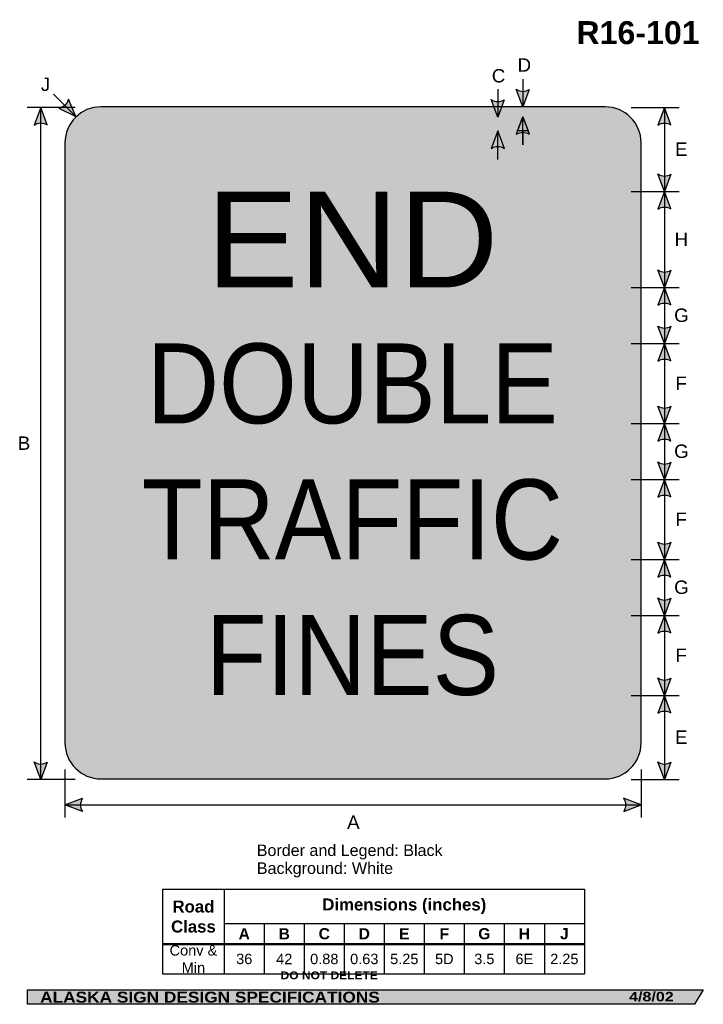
# Model space of a CAD drawing. Header units: feet. Extents: x 3.2 to 45.9, y 0.2 to 61.7.
import ezdxf
from ezdxf.enums import TextEntityAlignment as Align

# ---------------------------------------------------------------- set-up
doc = ezdxf.new("R2010")
doc.units = ezdxf.units.FT
doc.header["$MEASUREMENT"] = 0
doc.layers.add('Sign', color=7, linetype='Continuous')
doc.styles.add('ARIAL', font='arial.ttf')
doc.styles.add('ARIAL B', font='arialbd.ttf')
doc.styles.add('ARIAL BLACK B', font='ariblk.ttf')
doc.styles.add('ARIAL BLACK BI', font='ariblk.ttf')
doc.styles.add('FHWA SERIES D2000EX', font='txt')
doc.styles.add('FHWA SERIES E2000EX', font='txt')

# ---------------------------------------------------------------- blocks, each defined once
blk = doc.blocks.new('*T3')
at = {"color": 0, "linetype": 'ByBlock', "lineweight": -2, "transparency": 16777216}
for p, q in [((0, 0), (26.34780002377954, 0)), ((0, 0), (0, -5.300183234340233)), ((3.847800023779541, 0), (3.847800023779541, -5.300183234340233)), ((26.34780002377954, 0), (26.34780002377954, -5.300183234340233)), ((3.847800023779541, -2.145579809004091), (26.34780002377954, -2.145579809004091)), ((6.347800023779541, -2.145579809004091), (6.347800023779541, -5.300183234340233)), ((8.847800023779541, -2.145579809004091), (8.847800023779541, -5.300183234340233)), ((11.34780002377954, -2.145579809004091), (11.34780002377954, -5.300183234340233)), ((13.84780002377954, -2.145579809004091), (13.84780002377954, -5.300183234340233)), ((16.34780002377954, -2.145579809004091), (16.34780002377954, -5.300183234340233)), ((18.84780002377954, -2.145579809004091), (18.84780002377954, -5.300183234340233)), ((21.34780002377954, -2.145579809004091), (21.34780002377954, -5.300183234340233)), ((23.84780002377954, -2.145579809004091), (23.84780002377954, -5.300183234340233)), ((0, -3.435765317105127), (26.34780002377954, -3.435765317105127)), ((0, -5.300183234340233), (26.34780002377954, -5.300183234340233))]:
    blk.add_line(p, q, dxfattribs=at)
at = {"color": 18, "transparency": 16777216, "attachment_point": 5}
for s, insert, char_height, width, style in [('Road Class', (1.92390001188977, -1.717882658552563), 0.75, 3.727800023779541, 'ARIAL B'), ('Dimensions (inches)', (15.09780002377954, -1.072789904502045), 0.75, 22.38, 'ARIAL B'), ('A', (5.097800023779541, -2.790672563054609), 0.7, 2.379999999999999, 'ARIAL B'), ('B', (7.597800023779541, -2.790672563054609), 0.7, 2.379999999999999, 'ARIAL B'), ('C', (10.09780002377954, -2.790672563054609), 0.7, 2.379999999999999, 'ARIAL B'), ('D', (12.59780002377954, -2.790672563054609), 0.7, 2.379999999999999, 'ARIAL B'), ('E', (15.09780002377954, -2.790672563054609), 0.7, 2.379999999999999, 'ARIAL B'), ('F', (17.59780002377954, -2.790672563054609), 0.7, 2.379999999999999, 'ARIAL B'), ('G', (20.09780002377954, -2.790672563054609), 0.7, 2.379999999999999, 'ARIAL B'), ('H', (22.59780002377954, -2.790672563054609), 0.7, 2.379999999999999, 'ARIAL B'), ('J', (25.09780002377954, -2.790672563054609), 0.7, 2.379999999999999, 'ARIAL B'), ('Conv & Min', (1.92390001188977, -4.367974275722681), 0.65, 3.727800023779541, 'ARIAL'), ('36', (5.097800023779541, -4.36797427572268), 0.65, 2.379999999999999, 'ARIAL'), ('42', (7.597800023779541, -4.36797427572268), 0.65, 2.379999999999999, 'ARIAL'), ('0.88', (10.09780002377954, -4.36797427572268), 0.65, 2.379999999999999, 'ARIAL'), ('0.63', (12.59780002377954, -4.36797427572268), 0.65, 2.379999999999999, 'ARIAL'), ('5.25', (15.09780002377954, -4.36797427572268), 0.65, 2.379999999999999, 'ARIAL'), ('5D', (17.59780002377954, -4.36797427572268), 0.65, 2.379999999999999, 'ARIAL'), ('3.5', (20.09780002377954, -4.36797427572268), 0.65, 2.379999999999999, 'ARIAL'), ('6E', (22.59780002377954, -4.36797427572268), 0.65, 2.379999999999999, 'ARIAL'), ('2.25', (25.09780002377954, -4.36797427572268), 0.65, 2.379999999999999, 'ARIAL')]:
    blk.add_mtext(s, dxfattribs=dict(at, insert=insert, char_height=char_height, width=width, style=style))

msp = doc.modelspace()

# ---------------------------------------------------------------- hatches: boundary and pattern name
h = msp.add_hatch(color=256)
h.dxf.hatch_style = 1
edge = h.paths.add_edge_path()
edge.add_line((35.05199394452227, 57.34457596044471), (34.64161634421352, 56.25564389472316))
edge.add_line((34.64161634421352, 56.25564389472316), (34.23407319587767, 57.35379186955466))
edge.add_arc((34.64981608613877, 57.95113869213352), 0.7277811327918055, 235.1627615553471, 303.5461345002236)
h = msp.add_hatch(color=256)
h.dxf.hatch_style = 1
edge = h.paths.add_edge_path()
edge.add_line((5.667487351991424, 56.16677130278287), (6.713735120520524, 55.65731234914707))
edge.add_line((6.713735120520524, 55.65731234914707), (6.255562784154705, 56.73531907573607))
edge.add_arc((5.543098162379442, 56.88384361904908), 0.7277811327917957, 279.84106147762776, 348.22443442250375, ccw=False)
h = msp.add_hatch(color=256)
h.dxf.hatch_style = 1
edge = h.paths.add_edge_path()
edge.add_line((33.48949394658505, 56.69988188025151), (33.0791163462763, 55.61094981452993))
edge.add_line((33.0791163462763, 55.61094981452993), (32.67157319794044, 56.70909778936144))
edge.add_arc((33.08731608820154, 57.3064446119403), 0.7277811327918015, 235.1627615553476, 303.5461345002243)
h = msp.add_hatch(color=256)
h.dxf.hatch_style = 1
edge = h.paths.add_edge_path()
edge.add_line((4.934837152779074, 55.1250451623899), (4.524459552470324, 56.21397722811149))
edge.add_line((4.524459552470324, 56.21397722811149), (4.116916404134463, 55.11582925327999))
edge.add_arc((4.532659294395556, 54.51848243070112), 0.7277811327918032, 56.45386549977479, 124.83723844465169, ccw=False)
h = msp.add_hatch(color=256)
h.dxf.hatch_style = 1
edge = h.paths.add_edge_path()
edge.add_line((43.90220835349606, 55.12113891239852), (43.49183075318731, 56.2100709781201))
edge.add_line((43.49183075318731, 56.2100709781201), (43.08428760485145, 55.11192300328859))
edge.add_arc((43.50003049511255, 54.51457618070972), 0.7277811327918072, 56.4538654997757, 124.83723844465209, ccw=False)
h = msp.add_hatch(color=256)
h.dxf.hatch_style = 1
edge = h.paths.add_edge_path()
edge.add_line((35.05720227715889, 54.54675733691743), (34.64682467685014, 55.63568940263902))
edge.add_line((34.64682467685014, 55.63568940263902), (34.23928152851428, 54.53754142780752))
edge.add_arc((34.65502441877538, 53.94019460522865), 0.7277811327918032, 56.45386549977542, 124.83723844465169, ccw=False)
at = {"true_color": 0xffffff}
h = msp.add_hatch(color=7, dxfattribs=at)
h.dxf.hatch_style = 1
h.paths.add_polyline_path([(34.64682467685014, 55.63568940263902), (34.31652941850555, 54.74569021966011), (34.9822437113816, 54.74565899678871)])
h = msp.add_hatch(color=256)
h.dxf.hatch_style = 1
edge = h.paths.add_edge_path()
edge.add_line((33.49470227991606, 53.65803069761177), (33.08432467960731, 54.74696276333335))
edge.add_line((33.08432467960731, 54.74696276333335), (32.67678153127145, 53.64881478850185))
edge.add_arc((33.09252442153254, 53.05146796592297), 0.727781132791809, 56.45386549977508, 124.83723844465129, ccw=False)
h = msp.add_hatch(color=256)
h.dxf.hatch_style = 1
edge = h.paths.add_edge_path()
edge.add_line((43.90220754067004, 52.04884020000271), (43.49182994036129, 50.95990813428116))
edge.add_line((43.49182994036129, 50.95990813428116), (43.08428679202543, 52.05805610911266))
edge.add_arc((43.50002968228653, 52.65540293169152), 0.7277811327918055, 235.1627615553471, 303.5461345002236)
h = msp.add_hatch(color=256)
h.dxf.hatch_style = 1
edge = h.paths.add_edge_path()
edge.add_line((43.90220754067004, 49.87097606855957), (43.49182994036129, 50.95990813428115))
edge.add_line((43.49182994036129, 50.95990813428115), (43.08428679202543, 49.86176015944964))
edge.add_arc((43.50002968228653, 49.26441333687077), 0.7277811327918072, 56.4538654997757, 124.83723844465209, ccw=False)
h = msp.add_hatch(color=256)
h.dxf.hatch_style = 1
edge = h.paths.add_edge_path()
edge.add_line((43.9022060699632, 46.04932993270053), (43.49182846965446, 44.96039786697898))
edge.add_line((43.49182846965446, 44.96039786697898), (43.08428532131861, 46.05854584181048))
edge.add_arc((43.5000282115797, 46.65589266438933), 0.7277811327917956, 235.1627615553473, 303.5461345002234)
h = msp.add_hatch(color=256)
h.dxf.hatch_style = 1
edge = h.paths.add_edge_path()
edge.add_line((43.90220661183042, 43.87146436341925), (43.49182901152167, 44.96039642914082))
edge.add_line((43.49182901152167, 44.96039642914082), (43.08428586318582, 43.86224845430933))
edge.add_arc((43.50002875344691, 43.26490163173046), 0.7277811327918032, 56.4538654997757, 124.83723844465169, ccw=False)
h = msp.add_hatch(color=256)
h.dxf.hatch_style = 1
edge = h.paths.add_edge_path()
edge.add_line((43.9022060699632, 42.54932850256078), (43.49182846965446, 41.46039643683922))
edge.add_line((43.49182846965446, 41.46039643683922), (43.08428532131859, 42.55854441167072))
edge.add_arc((43.50002821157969, 43.15589123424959), 0.7277811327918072, 235.1627615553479, 303.546134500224)
h = msp.add_hatch(color=256)
h.dxf.hatch_style = 1
edge = h.paths.add_edge_path()
edge.add_line((43.9022060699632, 40.37146437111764), (43.49182846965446, 41.46039643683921))
edge.add_line((43.49182846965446, 41.46039643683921), (43.08428532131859, 40.36224846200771))
edge.add_arc((43.50002821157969, 39.76490163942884), 0.7277811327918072, 56.4538654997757, 124.83723844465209, ccw=False)
h = msp.add_hatch(color=256)
h.dxf.hatch_style = 1
edge = h.paths.add_edge_path()
edge.add_line((43.9022052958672, 37.54932851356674), (43.49182769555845, 36.46039644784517))
edge.add_line((43.49182769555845, 36.46039644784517), (43.08428454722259, 37.55854442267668))
edge.add_arc((43.50002743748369, 38.15589124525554), 0.7277811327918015, 235.1627615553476, 303.5461345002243)
h = msp.add_hatch(color=256)
h.dxf.hatch_style = 1
edge = h.paths.add_edge_path()
edge.add_line((43.9022052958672, 35.37146438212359), (43.49182769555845, 36.46039644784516))
edge.add_line((43.49182769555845, 36.46039644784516), (43.08428454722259, 35.36224847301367))
edge.add_arc((43.50002743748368, 34.7649016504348), 0.7277811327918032, 56.453865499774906, 124.83723844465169, ccw=False)
h = msp.add_hatch(color=256)
h.dxf.hatch_style = 1
edge = h.paths.add_edge_path()
edge.add_line((43.90220475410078, 34.04997956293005), (43.49182715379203, 32.96104749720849))
edge.add_line((43.49182715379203, 32.96104749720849), (43.08428400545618, 34.05919547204))
edge.add_arc((43.5000268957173, 34.65654229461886), 0.7277811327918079, 235.1627615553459, 303.5461345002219)
h = msp.add_hatch(color=256)
h.dxf.hatch_style = 1
edge = h.paths.add_edge_path()
edge.add_line((43.90220475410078, 31.87211543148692), (43.49182715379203, 32.96104749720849))
edge.add_line((43.49182715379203, 32.96104749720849), (43.08428400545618, 31.86289952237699))
edge.add_arc((43.50002689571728, 31.26555269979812), 0.7277811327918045, 56.4538654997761, 124.83723844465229, ccw=False)
h = msp.add_hatch(color=256)
h.dxf.hatch_style = 1
edge = h.paths.add_edge_path()
edge.add_line((43.90220343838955, 29.04965405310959), (43.49182583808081, 27.96072198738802))
edge.add_line((43.49182583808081, 27.96072198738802), (43.08428268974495, 29.05886996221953))
edge.add_arc((43.50002558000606, 29.65621678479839), 0.7277811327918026, 235.162761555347, 303.5461345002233)
h = msp.add_hatch(color=256)
h.dxf.hatch_style = 1
edge = h.paths.add_edge_path()
edge.add_line((43.90220343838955, 26.87178992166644), (43.49182583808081, 27.96072198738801))
edge.add_line((43.49182583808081, 27.96072198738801), (43.08428268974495, 26.86257401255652))
edge.add_arc((43.50002558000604, 26.26522718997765), 0.7277811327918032, 56.453865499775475, 124.83723844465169, ccw=False)
h = msp.add_hatch(color=256)
h.dxf.hatch_style = 1
edge = h.paths.add_edge_path()
edge.add_line((43.90220343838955, 25.55160718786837), (43.49182583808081, 24.46267512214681))
edge.add_line((43.49182583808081, 24.46267512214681), (43.08428268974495, 25.56082309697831))
edge.add_arc((43.50002558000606, 26.15816991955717), 0.7277811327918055, 235.1627615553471, 303.5461345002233)
h = msp.add_hatch(color=256)
h.dxf.hatch_style = 1
edge = h.paths.add_edge_path()
edge.add_line((43.90220343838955, 23.37374305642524), (43.49182583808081, 24.46267512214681))
edge.add_line((43.49182583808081, 24.46267512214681), (43.08428268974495, 23.36452714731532))
edge.add_arc((43.50002558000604, 22.76718032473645), 0.7277811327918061, 56.45386549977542, 124.83723844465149, ccw=False)
h = msp.add_hatch(color=256)
h.dxf.hatch_style = 1
edge = h.paths.add_edge_path()
edge.add_line((43.90220266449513, 20.55290928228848), (43.49182506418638, 19.46397721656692))
edge.add_line((43.49182506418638, 19.46397721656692), (43.08428191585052, 20.56212519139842))
edge.add_arc((43.50002480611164, 21.15947201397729), 0.7277811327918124, 235.1627615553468, 303.5461345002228)
h = msp.add_hatch(color=256)
h.dxf.hatch_style = 1
edge = h.paths.add_edge_path()
edge.add_line((43.90220266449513, 18.37504515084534), (43.49182506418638, 19.46397721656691))
edge.add_line((43.49182506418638, 19.46397721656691), (43.08428191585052, 18.36582924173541))
edge.add_arc((43.50002480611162, 17.76848241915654), 0.7277811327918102, 56.453865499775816, 124.83723844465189, ccw=False)
h = msp.add_hatch(color=256)
h.dxf.hatch_style = 1
edge = h.paths.add_edge_path()
edge.add_line((4.934837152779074, 15.30482791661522), (4.524459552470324, 14.21589585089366))
edge.add_line((4.524459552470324, 14.21589585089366), (4.116916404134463, 15.31404382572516))
edge.add_arc((4.532659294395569, 15.91139064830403), 0.7277811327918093, 235.1627615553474, 303.5461345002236)
h = msp.add_hatch(color=256)
h.dxf.hatch_style = 1
edge = h.paths.add_edge_path()
edge.add_line((43.90220185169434, 15.30290940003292), (43.49182425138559, 14.21397733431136))
edge.add_line((43.49182425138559, 14.21397733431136), (43.08428110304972, 15.31212530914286))
edge.add_arc((43.50002399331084, 15.90947213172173), 0.7277811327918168, 235.162761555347, 303.5461345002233)
h = msp.add_hatch(color=256)
h.dxf.hatch_style = 1
edge = h.paths.add_edge_path()
edge.add_line((7.129314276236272, 12.22374041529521), (6.040792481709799, 12.63520502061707))
edge.add_line((6.040792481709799, 12.63520502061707), (7.13934680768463, 13.04165155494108))
edge.add_arc((7.736278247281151, 12.62531246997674), 0.7277811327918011, 145.1055563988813, 213.4889293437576)
h = msp.add_hatch(color=256)
h.dxf.hatch_style = 1
edge = h.paths.add_edge_path()
edge.add_line((40.95153211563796, 12.22374041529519), (42.04005391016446, 12.63520502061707))
edge.add_line((42.04005391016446, 12.63520502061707), (40.9414995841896, 13.04165155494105))
edge.add_arc((40.34456814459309, 12.62531246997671), 0.7277811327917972, -33.48892934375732, 34.894443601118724, ccw=False)
at = {"layer": 'Sign', "true_color": 0xffffff}
h = msp.add_hatch(color=7, dxfattribs=at)
edge = h.paths.add_edge_path(flags=0)
edge.add_spline(control_points=[(8.29005391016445, 56.25564389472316), (8.29005391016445, 56.25564389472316), (39.79005391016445, 56.25564389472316), (39.79005391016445, 56.25564389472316), (41.03186271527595, 56.25564389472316), (42.04005391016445, 55.24745269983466), (42.04005391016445, 54.00564389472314), (42.04005391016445, 54.00564389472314), (42.04005391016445, 16.50564389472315), (42.04005391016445, 16.50564389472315), (42.04005391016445, 15.26383508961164), (41.03186271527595, 14.25564389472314), (39.79005391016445, 14.25564389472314), (39.79005391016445, 14.25564389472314), (8.29005391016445, 14.25564389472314), (8.29005391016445, 14.25564389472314), (7.048245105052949, 14.25564389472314), (6.04005391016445, 15.26383508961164), (6.04005391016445, 16.50564389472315), (6.04005391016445, 16.50564389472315), (6.04005391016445, 54.00564389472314), (6.04005391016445, 54.00564389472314), (6.04005391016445, 55.24745269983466), (7.048245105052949, 56.25564389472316), (8.29005391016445, 56.25564389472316)], knot_values=[0, 0, 0, 0, 1, 1, 1, 2, 2, 2, 3, 3, 3, 4, 4, 4, 5, 5, 5, 6, 6, 6, 7, 7, 7, 8, 8, 8, 8], degree=3, periodic=0)
at = {"layer": 'Sign', "true_color": 0x000000}
h = msp.add_hatch(color=18, dxfattribs=at)
edge = h.paths.add_edge_path(flags=0)
edge.add_spline(control_points=[(8.520053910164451, 55.62564389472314), (8.520053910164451, 55.62564389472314), (39.56005391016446, 55.62564389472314), (39.56005391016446, 55.62564389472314), (40.58109670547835, 55.62564389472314), (41.41005391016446, 54.79668669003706), (41.41005391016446, 53.77564389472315), (41.41005391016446, 53.77564389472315), (41.41005391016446, 16.73564389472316), (41.41005391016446, 16.73564389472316), (41.41005391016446, 15.71460109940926), (40.58109670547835, 14.88564389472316), (39.56005391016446, 14.88564389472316), (39.56005391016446, 14.88564389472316), (8.520053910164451, 14.88564389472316), (8.520053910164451, 14.88564389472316), (7.499011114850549, 14.88564389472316), (6.670053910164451, 15.71460109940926), (6.670053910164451, 16.73564389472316), (6.670053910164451, 16.73564389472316), (6.670053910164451, 53.77564389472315), (6.670053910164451, 53.77564389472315), (6.670053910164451, 54.79668669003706), (7.499011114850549, 55.62564389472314), (8.520053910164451, 55.62564389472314)], knot_values=[0, 0, 0, 0, 1, 1, 1, 2, 2, 2, 3, 3, 3, 4, 4, 4, 5, 5, 5, 6, 6, 6, 7, 7, 7, 8, 8, 8, 8], degree=3, periodic=0)
at = {"layer": 'Sign', "true_color": 0xffffff}
h = msp.add_hatch(color=7, dxfattribs=at)
edge = h.paths.add_edge_path(flags=0)
edge.add_spline(control_points=[(9.100053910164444, 54.74564389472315), (9.100053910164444, 54.74564389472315), (38.98005391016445, 54.74564389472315), (38.98005391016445, 54.74564389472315), (39.83552219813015, 54.74564389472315), (40.53005391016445, 54.05111218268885), (40.53005391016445, 53.19564389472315), (40.53005391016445, 53.19564389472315), (40.53005391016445, 17.31564389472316), (40.53005391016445, 17.31564389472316), (40.53005391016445, 16.46017560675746), (39.83552219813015, 15.76564389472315), (38.98005391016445, 15.76564389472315), (38.98005391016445, 15.76564389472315), (9.100053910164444, 15.76564389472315), (9.100053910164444, 15.76564389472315), (8.24458562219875, 15.76564389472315), (7.550053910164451, 16.46017560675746), (7.550053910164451, 17.31564389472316), (7.550053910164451, 17.31564389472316), (7.550053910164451, 53.19564389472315), (7.550053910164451, 53.19564389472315), (7.550053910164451, 54.05111218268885), (8.24458562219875, 54.74564389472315), (9.100053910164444, 54.74564389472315)], knot_values=[0, 0, 0, 0, 1, 1, 1, 2, 2, 2, 3, 3, 3, 4, 4, 4, 5, 5, 5, 6, 6, 6, 7, 7, 7, 8, 8, 8, 8], degree=3, periodic=0)
at = {"layer": 'Sign', "true_color": 0x000000}
msp.add_hatch(color=18, dxfattribs=at).paths.add_polyline_path([(3.699686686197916, 1.066867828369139), (45.92097727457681, 1.066867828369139), (45.37503178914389, 0.1671574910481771), (3.701084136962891, 0.1671574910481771)], flags=0)

# ---------------------------------------------------------------- linework, layer by layer
for p, q in [((12.14275020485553, 7.365821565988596), (38.49055022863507, 7.365821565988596)), ((12.14275020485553, 3.964591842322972), (38.49055022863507, 3.964591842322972)), ((12.14275020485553, 3.906453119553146), (38.49055022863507, 3.906453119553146))]:
    msp.add_line(p, q)
for points in [[(35.05199394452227, 57.34457596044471), (34.64161634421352, 56.25564389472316), (34.23407319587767, 57.35379186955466, 0.307560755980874), (35.05199394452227, 57.34457596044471, 4.141293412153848)], [(5.667487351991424, 56.16677130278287), (6.713735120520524, 55.65731234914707), (6.255562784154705, 56.73531907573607, -0.307560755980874), (5.667487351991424, 56.16677130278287, -4.141293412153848)], [(33.48949394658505, 56.69988188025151), (33.0791163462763, 55.61094981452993), (32.67157319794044, 56.70909778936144, 0.307560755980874), (33.48949394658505, 56.69988188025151, 4.141293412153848)], [(4.934837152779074, 55.1250451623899), (4.524459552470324, 56.21397722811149), (4.116916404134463, 55.11582925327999, -0.307560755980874), (4.934837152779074, 55.1250451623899, -4.141293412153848)], [(43.90220835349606, 55.12113891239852), (43.49183075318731, 56.2100709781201), (43.08428760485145, 55.11192300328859, -0.307560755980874), (43.90220835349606, 55.12113891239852, -4.141293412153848)], [(35.05720227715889, 54.54675733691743), (34.64682467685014, 55.63568940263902), (34.23928152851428, 54.53754142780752, -0.307560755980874), (35.05720227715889, 54.54675733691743, -4.141293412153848)], [(33.49470227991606, 53.65803069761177), (33.08432467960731, 54.74696276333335), (32.67678153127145, 53.64881478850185, -0.307560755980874), (33.49470227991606, 53.65803069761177, -4.141293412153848)], [(43.90220754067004, 52.04884020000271), (43.49182994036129, 50.95990813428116), (43.08428679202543, 52.05805610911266, 0.307560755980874), (43.90220754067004, 52.04884020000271, 4.141293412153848)], [(43.90220754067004, 49.87097606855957), (43.49182994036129, 50.95990813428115), (43.08428679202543, 49.86176015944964, -0.307560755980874), (43.90220754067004, 49.87097606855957, -4.141293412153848)], [(43.9022060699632, 46.04932993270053), (43.49182846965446, 44.96039786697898), (43.08428532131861, 46.05854584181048, 0.307560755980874), (43.9022060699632, 46.04932993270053, 4.141293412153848)], [(43.90220661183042, 43.87146436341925), (43.49182901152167, 44.96039642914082), (43.08428586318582, 43.86224845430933, -0.307560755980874), (43.90220661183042, 43.87146436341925, -4.141293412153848)], [(43.9022060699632, 42.54932850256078), (43.49182846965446, 41.46039643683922), (43.08428532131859, 42.55854441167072, 0.307560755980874), (43.9022060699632, 42.54932850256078, 4.141293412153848)], [(43.9022060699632, 40.37146437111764), (43.49182846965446, 41.46039643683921), (43.08428532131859, 40.36224846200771, -0.307560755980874), (43.9022060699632, 40.37146437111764, -4.141293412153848)], [(43.9022052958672, 37.54932851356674), (43.49182769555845, 36.46039644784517), (43.08428454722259, 37.55854442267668, 0.307560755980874), (43.9022052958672, 37.54932851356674, 4.141293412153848)], [(43.9022052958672, 35.37146438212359), (43.49182769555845, 36.46039644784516), (43.08428454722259, 35.36224847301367, -0.307560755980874), (43.9022052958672, 35.37146438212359, -4.141293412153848)], [(43.90220475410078, 34.04997956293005), (43.49182715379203, 32.96104749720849), (43.08428400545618, 34.05919547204, 0.307560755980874), (43.90220475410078, 34.04997956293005, 4.141293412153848)], [(43.90220475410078, 31.87211543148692), (43.49182715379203, 32.96104749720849), (43.08428400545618, 31.86289952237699, -0.307560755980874), (43.90220475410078, 31.87211543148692, -4.141293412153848)], [(43.90220343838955, 29.04965405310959), (43.49182583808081, 27.96072198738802), (43.08428268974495, 29.05886996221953, 0.307560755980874), (43.90220343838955, 29.04965405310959, 4.141293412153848)], [(43.90220343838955, 26.87178992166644), (43.49182583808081, 27.96072198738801), (43.08428268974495, 26.86257401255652, -0.307560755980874), (43.90220343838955, 26.87178992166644, -4.141293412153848)], [(43.90220343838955, 25.55160718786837), (43.49182583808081, 24.46267512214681), (43.08428268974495, 25.56082309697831, 0.307560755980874), (43.90220343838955, 25.55160718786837, 4.141293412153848)], [(43.90220343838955, 23.37374305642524), (43.49182583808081, 24.46267512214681), (43.08428268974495, 23.36452714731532, -0.307560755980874), (43.90220343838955, 23.37374305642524, -4.141293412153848)], [(43.90220266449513, 20.55290928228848), (43.49182506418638, 19.46397721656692), (43.08428191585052, 20.56212519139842, 0.307560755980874), (43.90220266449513, 20.55290928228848, 4.141293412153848)], [(43.90220266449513, 18.37504515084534), (43.49182506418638, 19.46397721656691), (43.08428191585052, 18.36582924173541, -0.307560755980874), (43.90220266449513, 18.37504515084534, -4.141293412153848)], [(4.934837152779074, 15.30482791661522), (4.524459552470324, 14.21589585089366), (4.116916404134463, 15.31404382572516, 0.307560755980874), (4.934837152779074, 15.30482791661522, 4.141293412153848)], [(43.90220185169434, 15.30290940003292), (43.49182425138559, 14.21397733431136), (43.08428110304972, 15.31212530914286, 0.307560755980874), (43.90220185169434, 15.30290940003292, 4.141293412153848)], [(7.129314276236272, 12.22374041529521), (6.040792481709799, 12.63520502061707), (7.13934680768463, 13.04165155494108, 0.307560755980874), (7.129314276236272, 12.22374041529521, 4.141293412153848)], [(40.95153211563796, 12.22374041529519), (42.04005391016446, 12.63520502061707), (40.9414995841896, 13.04165155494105, -0.307560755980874), (40.95153211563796, 12.22374041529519, -4.141293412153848)]]:
    msp.add_lwpolyline(points, format="xyb")
at = {"color": 7, "true_color": 0xffffff}
msp.add_lwpolyline([(34.64682467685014, 55.63568940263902), (34.9822437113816, 54.74565899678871), (34.31652941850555, 54.74569021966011)], close=True, dxfattribs=at)
at = {"layer": 'Sign', "color": 18, "lineweight": -3, "true_color": 0x000000}
for p, q in [((34.64161634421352, 57.97553314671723), (34.64161634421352, 56.22553314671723)), ((33.0791163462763, 57.36094981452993), (33.0791163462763, 55.61094981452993)), ((6.713735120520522, 55.65731234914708), (5.333916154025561, 57.03713131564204)), ((6.670262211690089, 56.21397722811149), (3.670262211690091, 56.21397722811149)), ((4.524459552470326, 14.21589585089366), (4.524459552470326, 56.21589585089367)), ((41.40984551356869, 56.21397722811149), (44.40984551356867, 56.21397722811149)), ((43.49183075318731, 56.2100709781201), (43.49182425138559, 14.21397733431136)), ((33.08432467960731, 52.95469982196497), (33.08432467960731, 54.70469982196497)), ((34.64681817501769, 54.75743240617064), (34.64681817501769, 53.88503657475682)), ((41.40984551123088, 50.95990813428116), (44.40984551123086, 50.95990813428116)), ((41.40984551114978, 44.96039642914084), (44.40984551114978, 44.96039642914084)), ((41.40984551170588, 41.46039643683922), (44.40984551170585, 41.46039643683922)), ((41.40984551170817, 36.46039644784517), (44.40984551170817, 36.46039644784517)), ((41.40919447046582, 32.9610474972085), (44.40919447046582, 32.9610474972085)), ((41.40919447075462, 27.96072198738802), (44.40919447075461, 27.96072198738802)), ((41.40984551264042, 24.46267512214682), (44.40984551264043, 24.46267512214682)), ((41.40984551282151, 19.46397721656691), (44.40984551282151, 19.46397721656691)), ((6.04005391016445, 14.84740626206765), (6.04005391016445, 11.84740626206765)), ((42.04005391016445, 14.84740626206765), (42.04005391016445, 11.84740626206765)), ((6.670262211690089, 14.21397722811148), (3.670262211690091, 14.21397722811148)), ((41.40984551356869, 14.21397722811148), (44.40984551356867, 14.21397722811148)), ((6.040792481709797, 12.63520502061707), (42.04079248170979, 12.63520502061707))]:
    msp.add_line(p, q, dxfattribs=at)
at = {"layer": 'Sign', "color": 7, "lineweight": -3, "true_color": 0xffffff}
msp.add_line((34.64682467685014, 53.88568940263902), (34.64682467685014, 55.63568940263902), dxfattribs=at)
at = {"layer": 'Sign', "color": 250, "lineweight": -3, "true_color": 0x1f1a17}
for points in [[(3.699686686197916, 1.066867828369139), (45.92097727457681, 1.066867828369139), (45.37503178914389, 0.1671574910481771), (3.701084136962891, 0.1671574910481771)], [(3.701084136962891, 1.066867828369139), (45.92237472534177, 1.066867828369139), (45.37642923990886, 0.1671574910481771), (3.702481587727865, 0.1671574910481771)]]:
    msp.add_lwpolyline(points, close=True, dxfattribs=at)
at = {"layer": 'Sign', "color": 18, "lineweight": -3, "true_color": 0x000000}
msp.add_open_spline([(8.29005391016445, 56.25564389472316), (8.29005391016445, 56.25564389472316), (39.79005391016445, 56.25564389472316), (39.79005391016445, 56.25564389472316), (41.03186271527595, 56.25564389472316), (42.04005391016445, 55.24745269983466), (42.04005391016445, 54.00564389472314), (42.04005391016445, 54.00564389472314), (42.04005391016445, 16.50564389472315), (42.04005391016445, 16.50564389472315), (42.04005391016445, 15.26383508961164), (41.03186271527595, 14.25564389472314), (39.79005391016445, 14.25564389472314), (39.79005391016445, 14.25564389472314), (8.29005391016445, 14.25564389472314), (8.29005391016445, 14.25564389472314), (7.048245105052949, 14.25564389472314), (6.04005391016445, 15.26383508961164), (6.04005391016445, 16.50564389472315), (6.04005391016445, 16.50564389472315), (6.04005391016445, 54.00564389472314), (6.04005391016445, 54.00564389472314), (6.04005391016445, 55.24745269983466), (7.048245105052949, 56.25564389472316), (8.29005391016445, 56.25564389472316)], degree=3, knots=[0, 0, 0, 0, 1, 1, 1, 2, 2, 2, 3, 3, 3, 4, 4, 4, 5, 5, 5, 6, 6, 6, 7, 7, 7, 8, 8, 8, 8], dxfattribs=at)

# ---------------------------------------------------------------- block references
msp.add_blockref('*T3', (12.14275020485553, 7.365821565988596))

# ---------------------------------------------------------------- texts
at = {"layer": 'Sign', "color": 18, "true_color": 0x000000}
for s, height, style, p, p2 in [('R16-101', 1.436888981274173, 'ARIAL B', (37.99318669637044, 60.17263982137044), (45.69318658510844, 60.17263982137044)), ('D', 0.8326166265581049, 'ARIAL', (34.31944444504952, 58.45271152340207), (35.1594444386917, 58.45271152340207)), ('C', 0.8326166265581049, 'ARIAL', (32.7082658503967, 57.77954210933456), (33.54826584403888, 57.77954210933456)), ('J', 0.8351236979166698, 'ARIAL', (4.533887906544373, 57.24835345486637), (5.117221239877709, 57.24835345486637)), ('E', 0.8388897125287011, 'ARIAL', (44.15546329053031, 53.18840431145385), (44.93712996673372, 53.18840431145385)), ('END', 5.992597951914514, 'FHWA SERIES E2000EX', (14.87338724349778, 44.9703872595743), (33.12338724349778, 44.9703872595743)), ('H', 0.8326166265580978, 'ARIAL', (44.13046329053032, 47.56340432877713), (44.97046328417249, 47.56340432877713)), ('G', 0.8374513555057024, 'ARIAL', (44.1004632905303, 42.81340434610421), (45.01046329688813, 42.81340434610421)), ('DOUBLE', 4.995931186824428, 'FHWA SERIES D2000EX', (11.15630391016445, 36.47347722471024), (36.84047081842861, 36.47347722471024)), ('F', 0.8339754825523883, 'ARIAL', (44.1854632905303, 38.56405539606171), (44.89712995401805, 38.56405539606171)), ('B', 0.8388897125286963, 'ARIAL', (3.091872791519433, 34.81922918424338), (3.873539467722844, 34.81922918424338)), ('G', 0.8374513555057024, 'ARIAL', (44.1004632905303, 34.31405541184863), (45.01046329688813, 34.31405541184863)), ('TRAFFIC', 5.005243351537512, 'FHWA SERIES D2000EX', (10.84392891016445, 27.96835223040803), (37.15284531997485, 27.96835223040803)), ('F', 0.8339754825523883, 'ARIAL', (44.1854632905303, 30.06405542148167), (44.89712995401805, 30.06405542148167)), ('G', 0.8374513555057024, 'ARIAL', (44.1004632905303, 25.8147064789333), (45.01046329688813, 25.8147064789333)), ('FINES', 5.001082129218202, 'FHWA SERIES D2000EX', (14.83538724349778, 19.49960223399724), (33.16138650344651, 19.49960223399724)), ('F', 0.8339754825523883, 'ARIAL', (44.1854632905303, 21.56731065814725), (44.89712995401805, 21.56731065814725)), ('E', 0.8388897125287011, 'ARIAL', (44.15546329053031, 16.44231066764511), (44.93712996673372, 16.44231066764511)), ('A', 0.8370513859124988, 'ARIAL', (23.66624170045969, 11.13026109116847), (24.44790837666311, 11.13026109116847)), ('Border and Legend: Black', 0.7187002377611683, 'ARIAL', (18.02333798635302, 9.434726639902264), (29.63333732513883, 9.434726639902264)), ('Background: White', 0.7218586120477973, 'ARIAL', (18.02333798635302, 8.314726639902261), (26.54333768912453, 8.314726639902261))]:
    msp.add_text(s, height=height, dxfattribs=dict(at, style=style)).set_placement(p, p2, align=Align.ALIGNED)
at = {"layer": 'Sign', "color": 7, "true_color": 0xffffff}
for s, height, style, p, p2 in [('DO NOT DELETE', 0.4830723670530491, 'ARIAL BLACK B', (19.5141404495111, 1.73553381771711), (25.58747387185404, 1.73553381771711)), ('ALASKA SIGN DESIGN SPECIFICATIONS', 0.6845024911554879, 'ARIAL BLACK BI', (4.488738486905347, 0.2710756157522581), (25.71111722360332, 0.2710756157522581)), ('4/8/02', 0.5913212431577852, 'ARIAL BLACK BI', (41.28624496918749, 0.3519855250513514), (44.07182785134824, 0.3519855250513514))]:
    msp.add_text(s, height=height, dxfattribs=dict(at, style=style)).set_placement(p, p2, align=Align.ALIGNED)

doc.saveas('drawing.dxf')
